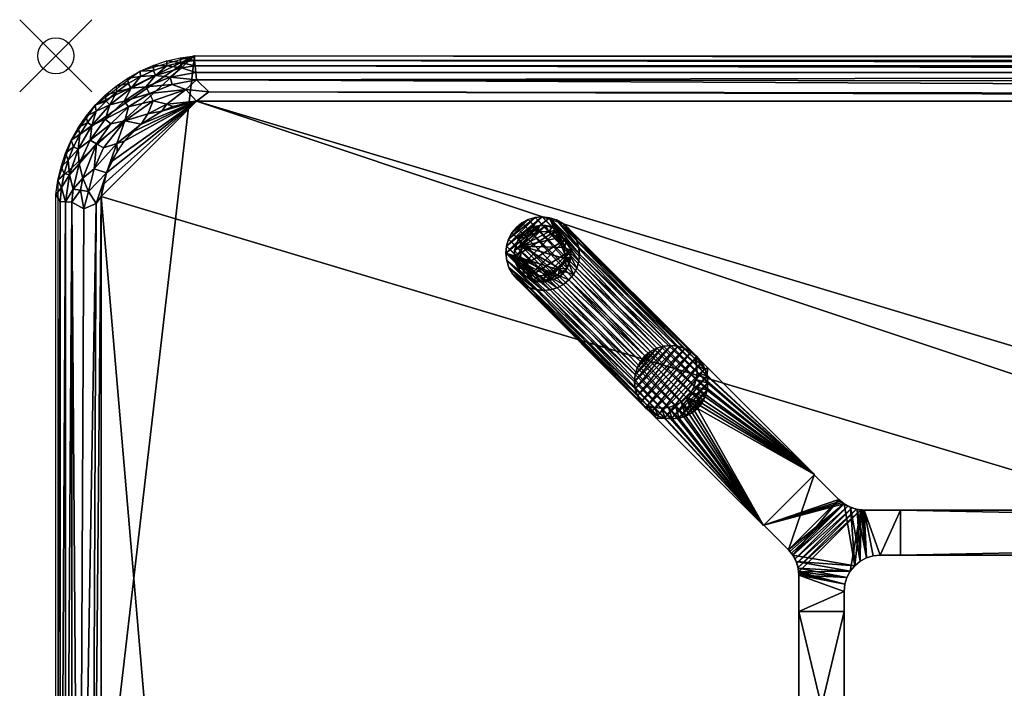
# Model space of a CAD drawing. Header units: inches. Extents: x -1 to 108, y -36 to 1.
# Tile 2 of 6: x -1 to 26, y -18 to 1. Entities that reach past the tile are written whole.
import ezdxf

# ---------------------------------------------------------------- set-up
doc = ezdxf.new("R2010")
doc.units = ezdxf.units.IN
doc.header["$PDMODE"] = 35
for name, color, linetype in [('AFUTL-3-EDPL', 19, 'Continuous'), ('AFUTL-3-GDPL', 19, 'Continuous'), ('AFUTL-3-HWPT', 4, 'Continuous'), ('AFUTL-3-LGWD', 15, 'Continuous'), ('AFUTL-3-TPWD', 15, 'Continuous')]:
    doc.layers.add(name, color=color, linetype=linetype)

msp = doc.modelspace()

# ---------------------------------------------------------------- linework, layer by layer
msp.add_point((0, 0))

# ---------------------------------------------------------------- meshes
at = {"layer": 'AFUTL-3-EDPL'}
mesh = msp.add_polyface(dxfattribs=at)
corners = [(104.145, -0.279, 41.556), (3.855, -0.279, 41.556), (3.841, -0.132, 41.766), (104.128, -0.457, 41.371), (3.891, -0.661, 41.215), (3.872, -0.457, 41.371), (2.697, -0.267, 42.047), (3.069, -0.142, 42.047), (3.072, -0.28, 41.766), (3.896, -1.253, 40.976), (4.232, -0.997, 41.041), (104.104, -1.253, 40.976), (2.692, -1.244, 41.092), (3.596, -0.931, 41.092), (3.073, -1.336, 41.005), (3.453, -0.188, 41.766), (3.164, -0.593, 41.371), (2.757, -0.546, 41.556), (3.481, -0.333, 41.556), (3.451, -0.052, 42.047), (104.064, -1.127, 41.005), (2.589, -1.043, 41.215), (3.222, -0.79, 41.215), (2.702, -0.408, 41.766), (2.495, -0.861, 41.371), (3.84, 0.002, 42.047), (104.159, -0.132, 41.766), (2.932, -1.531, 40.976), (2.546, -1.607, 41.005), (3.242, -1.402, 40.976)]
mesh.append_faces([[corners[k] for k in face] for face in [(3, 4, 5), (9, 10, 11), (15, 19, 2), (23, 6, 8), (13, 4, 10), (18, 15, 1), (8, 7, 15)]], dxfattribs={"vtx0": -1, "vtx1": -1})
mesh.append_faces([[corners[k] for k in face] for face in [(12, 13, 14), (16, 5, 4), (17, 18, 16), (14, 13, 9), (12, 21, 13), (24, 16, 22), (24, 17, 16), (17, 8, 18), (22, 4, 13), (22, 16, 4), (16, 18, 5), (14, 27, 28)]], dxfattribs={"vtx0": -1, "vtx1": -1, "vtx2": -1})
mesh.append_faces([[corners[k] for k in face] for face in [(9, 13, 10), (14, 29, 27)]], dxfattribs={"vtx0": -1, "vtx2": -1})
mesh.append_faces([[corners[k] for k in face] for face in [(0, 1, 2), (6, 7, 8), (15, 2, 1), (20, 10, 4), (21, 22, 13), (23, 8, 17), (19, 25, 2), (26, 2, 25), (3, 5, 1), (7, 19, 15), (18, 1, 5), (8, 15, 18), (9, 29, 14)]], dxfattribs={"vtx1": -1, "vtx2": -1})
mesh = msp.add_polyface(dxfattribs=at)
corners = [(104.128, -0.457, 41.371), (3.855, -0.279, 41.556), (104.145, -0.279, 41.556), (104.064, -1.127, 41.005), (3.891, -0.661, 41.215), (103.768, -0.771, 41.14), (104.778, -0.79, 41.215), (105.585, -1.404, 41.092), (104.715, -1.006, 41.092), (104.485, -0.508, 41.371), (104.447, -0.709, 41.215), (104.404, -0.931, 41.092), (104.159, -0.132, 41.766), (3.84, 0.002, 42.047), (104.16, 0.002, 42.047), (104.549, -0.052, 42.047), (104.928, -0.28, 41.766), (104.547, -0.188, 41.766), (105.243, -0.546, 41.556), (104.836, -0.593, 41.371), (104.519, -0.333, 41.556), (104.646, -1.239, 41.005), (105.454, -1.607, 41.005), (3.841, -0.132, 41.766), (104.104, -1.253, 40.976), (104.758, -1.402, 40.976), (4.232, -0.997, 41.041), (104.931, -0.142, 42.047), (105.068, -1.531, 40.976)]
mesh.append_faces([[corners[k] for k in face] for face in [(6, 8, 10), (20, 9, 2), (15, 17, 14), (9, 10, 0), (16, 20, 17), (24, 3, 25), (8, 21, 11), (27, 16, 15), (17, 20, 12), (19, 6, 9), (25, 21, 28)]], dxfattribs={"vtx0": -1, "vtx1": -1})
mesh.append_faces([[corners[k] for k in face] for face in [(5, 11, 3), (18, 19, 20), (11, 21, 3), (8, 22, 21), (16, 18, 20), (5, 10, 11), (0, 10, 5), (25, 3, 21)]], dxfattribs={"vtx0": -1, "vtx1": -1, "vtx2": -1})
mesh.append_faces([[corners[k] for k in face] for face in [(0, 1, 2), (3, 4, 5), (6, 7, 8), (2, 9, 0), (12, 13, 14), (15, 16, 17), (9, 6, 10), (12, 20, 2), (2, 23, 12), (24, 26, 3), (10, 8, 11), (14, 17, 12), (20, 19, 9)]], dxfattribs={"vtx0": -1, "vtx2": -1})
mesh.append_faces([[corners[k] for k in face] for face in [(5, 4, 0)]], dxfattribs={"vtx1": -1, "vtx2": -1})
mesh = msp.add_polyface(dxfattribs=at)
corners = [(1.367, -1.748, 41.371), (1.889, -1.251, 41.371), (2.015, -1.412, 41.215), (2.546, -1.607, 41.005), (2.692, -1.244, 41.092), (3.073, -1.336, 41.005), (1.695, -33.362, 40.976), (1.889, -33.636, 40.976), (1.692, -33.577, 41.005), (1.913, -1.799, 41.092), (2.086, -0.891, 41.556), (2.346, -0.571, 41.766), (2.757, -0.546, 41.556), (2.589, -1.043, 41.215), (2.495, -0.861, 41.371), (3.222, -0.79, 41.215), (2.006, -0.767, 41.766), (1.995, -0.617, 42.047), (2.364, -1.887, 40.976), (1.692, -2.422, 41.005), (1.889, -2.362, 40.976), (1.695, -2.636, 40.976), (1.404, -3.24, 40.976), (1.522, -1.882, 41.215), (2.337, -0.426, 42.047), (1.322, -2.55, 41.092), (1.493, -1.358, 41.556), (1.687, -0.994, 41.766), (2.364, -34.111, 40.976), (2.697, -0.267, 42.047), (2.702, -0.408, 41.766), (1.671, -0.838, 42.047), (2.932, -1.531, 40.976)]
mesh.append_faces([[corners[k] for k in face] for face in [(13, 14, 15), (16, 17, 11), (2, 1, 13), (11, 24, 30), (27, 31, 16)]], dxfattribs={"vtx0": -1, "vtx1": -1})
mesh.append_faces([[corners[k] for k in face] for face in [(0, 1, 2), (3, 4, 5), (9, 4, 3), (10, 11, 12), (1, 14, 13), (18, 19, 9), (10, 12, 14), (23, 2, 9), (9, 2, 4), (9, 19, 25), (18, 9, 3), (26, 27, 10), (1, 10, 14), (26, 10, 1), (23, 0, 2)]], dxfattribs={"vtx0": -1, "vtx1": -1, "vtx2": -1})
mesh.append_faces([[corners[k] for k in face] for face in [(3, 32, 18)]], dxfattribs={"vtx0": -1, "vtx2": -1})
mesh.append_faces([[corners[k] for k in face] for face in [(6, 7, 8), (18, 20, 19), (21, 22, 19), (16, 11, 10), (17, 24, 11), (20, 21, 19), (7, 28, 8), (2, 13, 4), (24, 29, 30), (31, 17, 16), (11, 30, 12), (27, 16, 10)]], dxfattribs={"vtx1": -1, "vtx2": -1})
mesh = msp.add_polyface(dxfattribs=at)
corners = [(0.999, -1.928, 41.556), (1.493, -1.358, 41.556), (1.367, -1.748, 41.371), (0.949, -2.335, 41.371), (0.65, -2.99, 41.371), (0.622, -2.581, 41.556), (1.121, -1.534, 41.766), (1.091, -1.367, 42.047), (1.391, -1.251, 41.766), (0.269, -2.695, 42.047), (0.342, -2.884, 41.766), (0.144, -3.067, 42.047), (0.84, -1.669, 42.047), (0.667, -2.172, 41.766), (0.618, -1.993, 42.047), (0.879, -1.842, 41.766), (1.913, -1.799, 41.092), (1.322, -2.55, 41.092), (1.127, -2.437, 41.215), (1.889, -1.251, 41.371), (0.427, -2.336, 42.047), (1.369, -1.089, 42.047), (1.671, -0.838, 42.047), (1.687, -0.994, 41.766), (1.522, -1.882, 41.215), (0.375, -3.294, 41.556), (0.487, -2.52, 41.766), (1.057, -3.131, 41.092), (1.692, -2.422, 41.005)]
mesh.append_faces([[corners[k] for k in face] for face in [(6, 7, 8), (9, 10, 11), (13, 14, 15), (24, 16, 18), (8, 21, 23), (26, 5, 10), (17, 28, 27), (26, 20, 13), (15, 12, 6)]], dxfattribs={"vtx0": -1, "vtx1": -1})
mesh.append_faces([[corners[k] for k in face] for face in [(0, 1, 2), (3, 4, 5), (5, 0, 3), (3, 0, 2), (16, 17, 18), (2, 1, 19), (5, 25, 10), (5, 13, 0), (0, 6, 1), (3, 18, 4), (3, 2, 24)]], dxfattribs={"vtx0": -1, "vtx1": -1, "vtx2": -1})
mesh.append_faces([[corners[k] for k in face] for face in [(12, 7, 6), (20, 14, 13), (21, 22, 23), (6, 8, 1), (13, 15, 0), (24, 18, 3), (8, 23, 1), (26, 10, 9), (17, 27, 18), (7, 21, 8), (14, 12, 15), (9, 20, 26), (26, 13, 5), (15, 6, 0)]], dxfattribs={"vtx1": -1, "vtx2": -1})
mesh = msp.add_polyface(dxfattribs=at)
corners = [(0.773, -4.23, 41.14), (0.65, -31.939, 41.215), (0.446, -4.05, 41.371), (0.747, -3.385, 41.215), (1.057, -3.131, 41.092), (0.906, -3.752, 41.092), (0.268, -31.957, 41.556), (0.268, -4.041, 41.556), (0.342, -2.884, 41.766), (0.375, -3.294, 41.556), (0.231, -3.26, 41.766), (1.127, -2.437, 41.215), (0.144, -3.067, 42.047), (0.12, -4.034, 41.766), (0, -32.16, 42.047), (0, -3.838, 42.047), (1.404, -3.24, 40.976), (1.254, -3.895, 40.976), (0.998, -31.768, 41.041), (1.118, -4.082, 41.005), (0.48, -3.691, 41.371), (0.683, -3.72, 41.215), (0.12, -31.964, 41.766), (0.157, -3.644, 41.766), (0.65, -2.99, 41.371), (0.622, -2.581, 41.556), (0.054, -3.449, 42.047), (1.692, -2.422, 41.005)]
mesh.append_faces([[corners[k] for k in face] for face in [(8, 9, 10), (10, 12, 8), (4, 16, 5), (17, 19, 16), (3, 5, 21), (20, 21, 2), (23, 7, 13), (13, 15, 23), (10, 9, 23), (23, 26, 10)]], dxfattribs={"vtx0": -1, "vtx1": -1})
mesh.append_faces([[corners[k] for k in face] for face in [(4, 3, 11), (9, 20, 7), (23, 9, 7), (9, 24, 20), (24, 9, 25), (27, 16, 4), (5, 16, 19), (0, 5, 19), (0, 21, 5), (2, 21, 0)]], dxfattribs={"vtx0": -1, "vtx1": -1, "vtx2": -1})
mesh.append_faces([[corners[k] for k in face] for face in [(3, 4, 5), (2, 6, 7), (13, 14, 15), (17, 18, 19), (20, 3, 21), (7, 22, 13), (23, 15, 26), (19, 1, 0), (11, 3, 24), (7, 20, 2), (10, 26, 12)]], dxfattribs={"vtx0": -1, "vtx2": -1})
mesh.append_faces([[corners[k] for k in face] for face in [(0, 1, 2), (24, 3, 20)]], dxfattribs={"vtx1": -1, "vtx2": -1})
mesh = msp.add_polyface(dxfattribs=at)
corners = [(1.118, -4.082, 41.005), (0.998, -31.768, 41.041), (0.65, -31.939, 41.215), (0.12, -4.034, 41.766), (0.12, -31.964, 41.766), (0, -32.16, 42.047), (1.057, -32.867, 41.092), (0.747, -32.613, 41.215), (0.906, -32.246, 41.092), (0.622, -33.417, 41.556), (0.342, -33.115, 41.766), (0.375, -32.704, 41.556), (0.97, -33.258, 41.215), (0.65, -33.008, 41.371), (0.446, -4.05, 41.371), (0.446, -31.948, 41.371), (0.268, -31.957, 41.556), (0.231, -32.739, 41.766), (1.202, -32.503, 41.005), (1.495, -33.717, 41.092), (0.157, -32.354, 41.766), (0.054, -32.549, 42.047), (1.254, -32.104, 40.976), (1.254, -3.895, 40.976), (0.269, -33.303, 42.047), (0.144, -32.931, 42.047), (1.404, -32.758, 40.976), (1.695, -33.362, 40.976), (0.268, -4.041, 41.556)]
mesh.append_faces([[corners[k] for k in face] for face in [(18, 22, 26)]], dxfattribs={"vtx0": -1})
mesh.append_faces([[corners[k] for k in face] for face in [(6, 18, 19), (22, 1, 23), (14, 2, 15), (13, 15, 7), (10, 24, 17), (8, 2, 1), (17, 25, 20)]], dxfattribs={"vtx0": -1, "vtx1": -1})
mesh.append_faces([[corners[k] for k in face] for face in [(6, 7, 8), (9, 10, 11), (6, 8, 18), (11, 16, 15), (11, 20, 16), (1, 22, 18), (12, 7, 6), (7, 2, 8), (7, 15, 2)]], dxfattribs={"vtx0": -1, "vtx1": -1, "vtx2": -1})
mesh.append_faces([[corners[k] for k in face] for face in [(12, 13, 7), (9, 11, 13), (18, 8, 1)]], dxfattribs={"vtx0": -1, "vtx2": -1})
mesh.append_faces([[corners[k] for k in face] for face in [(20, 21, 4), (26, 27, 18)]], dxfattribs={"vtx1": -1})
mesh.append_faces([[corners[k] for k in face] for face in [(0, 1, 2), (14, 15, 16), (10, 17, 11), (24, 25, 17), (13, 11, 15), (20, 4, 16), (28, 16, 4), (17, 20, 11)]], dxfattribs={"vtx1": -1, "vtx2": -1})
mesh.append_faces([[corners[k] for k in face] for face in [(3, 4, 5), (21, 5, 4), (25, 21, 20)]], dxfattribs={"vtx2": -1})
at = {"layer": 'AFUTL-3-GDPL'}
mesh = msp.add_polyface(dxfattribs=at)
corners = [(13.385, -4.691), (14.14, -5.892), (12.885, -5.262, 0.531), (13.055, -6.14), (13.685, -6.062, 0.531), (12.807, -5.055), (13.915, -5.032, 0.531), (14.256, -5.385), (13.09, -5.967, 0.531), (13.892, -4.807), (12.691, -5.562), (13.562, -6.256), (14.083, -5.61, 0.531), (13.337, -4.864, 0.531), (13.892, -6.14, 0.177), (12.917, -6.03, 0.177), (14.14, -5.055, 0.177), (12.807, -5.055, 0.177), (13.055, -4.807, 0.177), (13.892, -4.807, 0.177), (14.217, -5.734, 0.177), (13.213, -6.217, 0.177), (12.691, -5.385, 0.177), (13.385, -4.691, 0.177), (12.73, -5.734, 0.177), (14.256, -5.385, 0.177), (13.562, -6.256, 0.177), (12.856, -5.571, 0.531), (13.376, -6.091, 0.531), (14.074, -5.299, 0.531), (14.14, -5.055), (13.892, -6.14), (13.055, -4.807), (12.807, -5.892), (13.648, -4.873, 0.531), (13.06, -5.005, 0.531), (13.942, -5.887, 0.531), (12.98, -5.857, 0.531), (14.03, -6.03, 0.177), (13.734, -4.73, 0.177), (13.562, -4.691), (12.691, -5.385), (14.256, -5.562), (13.385, -6.256), (12.691, -5.562, 0.177), (13.562, -4.691, 0.177), (14.14, -5.892, 0.177), (12.807, -5.892, 0.177), (13.213, -4.73, 0.177), (14.256, -5.562, 0.177), (13.055, -6.14, 0.177), (12.917, -4.917, 0.177)]
mesh.append_faces([[corners[k] for k in face] for face in [(26, 14, 4), (18, 51, 35), (16, 19, 6), (20, 49, 12), (39, 45, 34), (21, 26, 28), (38, 46, 36), (3, 43, 21), (24, 33, 47), (25, 16, 29), (18, 32, 51), (0, 32, 48), (23, 48, 13), (9, 40, 39), (1, 42, 20), (38, 1, 46), (15, 3, 50), (17, 22, 2), (23, 0, 48), (39, 40, 45), (10, 33, 24), (20, 42, 49), (21, 43, 26), (28, 26, 4), (29, 16, 6), (31, 1, 38), (32, 5, 51), (33, 3, 15), (14, 31, 38), (19, 9, 39), (43, 11, 26), (44, 24, 27), (44, 10, 24), (46, 1, 20), (47, 33, 15), (48, 32, 18), (50, 3, 21), (51, 5, 17)]])
mesh.append_faces([[corners[k] for k in face] for face in [(8, 21, 28), (12, 25, 29), (13, 18, 35), (22, 10, 44), (35, 17, 2), (2, 13, 35), (45, 0, 23), (49, 7, 25)]], dxfattribs={"vtx0": -1})
mesh.append_faces([[corners[k] for k in face] for face in [(10, 9, 33), (7, 3, 30), (1, 11, 42), (37, 28, 27), (5, 0, 41), (27, 4, 2), (30, 33, 9), (37, 15, 8), (41, 40, 10), (42, 43, 7)]], dxfattribs={"vtx0": -1, "vtx1": -1})
mesh.append_faces([[corners[k] for k in face] for face in [(2, 12, 29), (2, 36, 12), (2, 34, 13), (2, 6, 34)]], dxfattribs={"vtx0": -1, "vtx2": -1})
mesh.append_faces([[corners[k] for k in face] for face in [(34, 45, 13), (27, 24, 37), (36, 46, 12), (16, 30, 19), (17, 5, 22), (25, 7, 16), (26, 11, 14), (2, 22, 27), (31, 11, 1), (32, 0, 5), (6, 19, 34), (4, 14, 36), (8, 28, 37), (40, 0, 45), (41, 10, 22), (42, 7, 49), (47, 15, 37), (48, 18, 13), (49, 25, 12), (50, 21, 8), (51, 17, 35)]], dxfattribs={"vtx1": -1})
mesh.append_faces([[corners[k] for k in face] for face in [(40, 9, 10), (43, 3, 7), (28, 4, 27), (29, 6, 2), (3, 33, 30), (4, 36, 2), (0, 40, 41), (11, 43, 42)]], dxfattribs={"vtx1": -1, "vtx2": -1})
mesh.append_faces([[corners[k] for k in face] for face in [(24, 47, 37), (22, 44, 27), (11, 31, 14), (7, 30, 16), (5, 41, 22), (15, 50, 8), (30, 9, 19), (14, 38, 36), (19, 39, 34), (45, 23, 13), (46, 20, 12)]], dxfattribs={"vtx2": -1})
at = {"layer": 'AFUTL-3-HWPT'}
mesh = msp.add_polyface(dxfattribs=at)
corners = [(19.582, -12.996, 40.976), (20.996, -11.582, 40.976), (18.034, -8.62, 40.976), (17.975, -8.679, 40.976), (18.029, -8.867, 40.976), (18.047, -9.061, 40.976), (18.027, -9.254, 40.976), (17.97, -9.439, 40.976), (17.879, -9.609, 40.976), (17.757, -9.757, 40.976), (17.609, -9.879, 40.976), (17.439, -9.97, 40.976), (17.254, -10.027, 40.976), (17.061, -10.047, 40.976), (16.867, -10.029, 40.976), (16.679, -9.975, 40.976), (16.62, -10.034, 40.976), (20.996, -11.582, 38.976), (17.734, -8.319, 38.976), (16.319, -9.734, 38.976), (19.582, -12.996, 38.976), (17.675, -8.378, 38.976), (16.378, -9.675, 38.976), (16.566, -9.729, 38.976), (16.76, -9.746, 38.976), (16.953, -9.726, 38.976), (17.138, -9.67, 38.976), (17.308, -9.579, 38.976), (17.457, -9.457, 38.976), (17.579, -9.308, 38.976), (17.67, -9.138, 38.976), (17.726, -8.953, 38.976), (17.746, -8.76, 38.976), (17.729, -8.566, 38.976)]
mesh.append_faces([[corners[k] for k in face] for face in [(17, 2, 1), (16, 20, 0), (3, 18, 21), (16, 22, 19), (23, 19, 22), (3, 33, 4), (4, 32, 5), (5, 31, 6), (6, 30, 7), (7, 29, 8), (8, 28, 9), (10, 28, 27), (11, 27, 26), (12, 26, 25), (13, 25, 24), (14, 24, 23), (15, 23, 22), (1, 20, 17)]], dxfattribs={"vtx0": -1})
mesh.append_faces([[corners[k] for k in face] for face in [(1, 9, 0), (2, 4, 1), (33, 17, 32), (32, 17, 31), (31, 17, 30), (30, 17, 29), (29, 17, 28), (28, 20, 27), (27, 20, 26), (26, 20, 25), (25, 20, 24), (24, 20, 23)]], dxfattribs={"vtx0": -1, "vtx1": -1})
mesh.append_faces([[corners[k] for k in face] for face in [(0, 9, 10), (0, 10, 11), (1, 4, 5), (1, 5, 6), (1, 7, 8), (1, 8, 9), (0, 12, 13), (0, 13, 14), (14, 16, 0), (33, 18, 17), (28, 17, 20), (23, 20, 19)]], dxfattribs={"vtx0": -1, "vtx2": -1})
mesh.append_faces([[corners[k] for k in face] for face in [(15, 16, 14), (18, 2, 17), (19, 20, 16), (2, 18, 3), (15, 22, 16), (21, 18, 33), (21, 33, 3), (9, 28, 10), (10, 27, 11), (11, 26, 12), (12, 25, 13), (13, 24, 14), (14, 23, 15), (0, 20, 1)]], dxfattribs={"vtx1": -1})
mesh.append_faces([[corners[k] for k in face] for face in [(6, 7, 1), (11, 12, 0)]], dxfattribs={"vtx1": -1, "vtx2": -1})
mesh.append_faces([[corners[k] for k in face] for face in [(2, 3, 4), (4, 33, 32), (5, 32, 31), (6, 31, 30), (7, 30, 29), (8, 29, 28)]], dxfattribs={"vtx2": -1})
mesh = msp.add_polyface(dxfattribs=at)
corners = [(20.985, -11.593, 39.008), (20.985, -11.593, 40.976), (21.666, -12.274, 40.976), (21.666, -12.274, 38.986), (19.593, -12.985, 40.976), (19.593, -12.985, 39.008), (20.274, -13.666, 38.986), (20.274, -13.666, 40.976), (23.375, -12.567, 40.976), (23.375, -12.567, 38.976), (22.373, -12.567, 38.976), (22.373, -12.567, 40.976), (23.375, -13.817, 40.976), (23.375, -13.817, 38.976), (21.818, -12.399, 40.976), (21.991, -12.491, 40.976), (22.178, -12.548, 40.976), (22.343, -12.567, 38.976), (22.312, -12.565, 38.976), (22.281, -12.563, 38.976), (22.159, -12.544, 38.977), (22.038, -12.509, 38.977), (21.921, -12.459, 38.979), (21.813, -12.395, 38.981), (21.761, -12.358, 38.983), (21.712, -12.318, 38.984), (20.567, -14.373, 40.976), (20.548, -14.178, 40.976), (20.491, -13.991, 40.976), (20.399, -13.818, 40.976), (20.318, -13.712, 38.984), (20.358, -13.761, 38.983), (20.395, -13.813, 38.981), (20.459, -13.921, 38.979), (20.509, -14.038, 38.977), (20.544, -14.159, 38.977), (20.563, -14.281, 38.976), (20.565, -14.312, 38.976), (20.567, -14.343, 38.976), (20.567, -14.373, 38.976), (22.817, -13.817, 40.976), (22.817, -13.817, 38.976), (20.567, -15.375, 40.976), (21.817, -15.375, 40.976), (21.817, -14.817, 40.976), (21.836, -14.622, 40.976), (21.893, -14.434, 40.976), (21.986, -14.262, 40.976), (22.11, -14.11, 40.976), (22.262, -13.986, 40.976), (22.434, -13.893, 40.976), (22.622, -13.836, 40.976), (20.567, -15.375, 38.976), (21.817, -14.817, 38.976), (21.836, -14.622, 38.976), (21.893, -14.434, 38.976), (21.986, -14.262, 38.976), (22.11, -14.11, 38.976), (22.262, -13.986, 38.976), (22.434, -13.893, 38.976), (22.622, -13.836, 38.976), (21.817, -15.375, 38.976)]
mesh.append_faces([[corners[k] for k in face] for face in [(1, 5, 4), (9, 12, 13), (44, 42, 43), (60, 40, 51), (59, 51, 50), (58, 50, 49), (57, 49, 48), (56, 48, 47), (55, 47, 46), (54, 46, 45), (53, 43, 61), (41, 9, 13), (42, 61, 43)]], dxfattribs={"vtx0": -1})
mesh.append_faces([[corners[k] for k in face] for face in [(0, 2, 3), (8, 10, 11), (14, 24, 2), (15, 22, 14), (22, 15, 21), (21, 16, 20), (20, 16, 19), (19, 11, 18), (18, 11, 17), (17, 11, 10), (27, 36, 26), (28, 34, 27), (34, 28, 33), (33, 29, 32), (32, 29, 31), (31, 7, 30), (30, 7, 6), (13, 40, 41), (1, 7, 2), (2, 29, 14), (14, 48, 15), (15, 49, 16), (16, 50, 11), (48, 28, 47), (47, 27, 46), (46, 26, 45), (45, 26, 44), (52, 26, 39), (41, 40, 60), (32, 22, 33), (33, 21, 34), (34, 20, 35), (35, 19, 36), (18, 59, 19), (59, 10, 60), (60, 10, 41), (53, 39, 54), (5, 23, 6), (6, 23, 30), (30, 23, 31), (31, 23, 32)]], dxfattribs={"vtx0": -1, "vtx1": -1})
mesh.append_faces([[corners[k] for k in face] for face in [(14, 29, 48), (19, 56, 36)]], dxfattribs={"vtx0": -1, "vtx1": -1, "vtx2": -1})
mesh.append_faces([[corners[k] for k in face] for face in [(7, 5, 6), (2, 24, 25), (2, 25, 3), (14, 22, 23), (14, 23, 24), (21, 15, 16), (19, 16, 11), (26, 36, 37), (26, 37, 38), (27, 34, 35), (27, 35, 36), (33, 28, 29), (31, 29, 7), (2, 7, 29), (15, 48, 49), (16, 49, 50), (11, 50, 51), (11, 51, 40), (47, 28, 27), (46, 27, 26), (44, 26, 42), (40, 8, 11), (53, 45, 44), (33, 22, 21), (34, 21, 20), (35, 20, 19), (19, 59, 58), (19, 58, 57), (59, 17, 10), (41, 10, 9), (36, 56, 55), (36, 55, 54), (54, 39, 38), (54, 38, 37), (53, 52, 39), (5, 3, 25), (5, 25, 24)]], dxfattribs={"vtx0": -1, "vtx2": -1})
mesh.append_faces([[corners[k] for k in face] for face in [(1, 2, 0), (4, 5, 7), (9, 10, 8), (0, 5, 1), (8, 12, 9), (12, 40, 13), (12, 8, 40), (42, 26, 52), (60, 51, 59), (59, 50, 58), (58, 49, 57), (57, 48, 56), (56, 47, 55), (55, 46, 54), (54, 45, 53), (61, 52, 53), (0, 3, 5), (52, 61, 42)]], dxfattribs={"vtx1": -1})
mesh.append_faces([[corners[k] for k in face] for face in [(38, 39, 26), (29, 28, 48), (44, 43, 53), (23, 22, 32), (18, 17, 59), (57, 56, 19), (37, 36, 54), (24, 23, 5)]], dxfattribs={"vtx1": -1, "vtx2": -1})
mesh.append_faces([[corners[k] for k in face] for face in [(1, 4, 7)]], dxfattribs={"vtx2": -1})
mesh = msp.add_polyface(dxfattribs=at)
corners = [(23.375, -13.817, 38.976), (23.375, -12.567, 38.976), (84.625, -12.567, 38.976), (84.625, -13.817, 38.976), (84.625, -13.817, 40.976), (23.375, -13.817, 40.976), (84.625, -12.567, 40.976), (23.375, -12.567, 40.976)]
mesh.append_faces([[corners[k] for k in face] for face in [(3, 1, 2), (5, 3, 4), (2, 4, 3), (1, 6, 2), (5, 6, 7), (0, 7, 1)]], dxfattribs={"vtx0": -1})
mesh.append_faces([[corners[k] for k in face] for face in [(0, 1, 3), (0, 3, 5), (6, 4, 2), (7, 6, 1), (4, 6, 5), (5, 7, 0)]], dxfattribs={"vtx1": -1})
mesh = msp.add_polyface(dxfattribs=at)
corners = [(20.567, -15.375, 38.976), (21.817, -15.375, 38.976), (21.817, -20.625, 38.976), (20.567, -20.625, 38.976), (20.567, -15.375, 40.976), (20.567, -20.625, 40.976), (21.817, -20.625, 40.976), (21.817, -15.375, 40.976)]
mesh.append_faces([[corners[k] for k in face] for face in [(3, 1, 2), (4, 3, 5), (2, 5, 3), (6, 1, 7), (6, 4, 5), (7, 0, 4)]], dxfattribs={"vtx0": -1})
mesh.append_faces([[corners[k] for k in face] for face in [(0, 1, 3), (0, 3, 4), (6, 5, 2), (2, 1, 6), (7, 4, 6), (1, 0, 7)]], dxfattribs={"vtx1": -1})
at = {"layer": 'AFUTL-3-LGWD'}
mesh = msp.add_polyface(dxfattribs=at)
corners = [(14.199, -6.199, 0.098), (14.047, -6.324, 0.098), (13.872, -6.416, 0.098), (13.683, -6.471, 0.098), (13.485, -6.489, 0.098), (13.286, -6.467, 0.098), (13.095, -6.407, 0.098), (12.919, -6.311, 0.098), (12.764, -6.183, 0.098), (12.636, -6.028, 0.098), (12.54, -5.852, 0.098), (12.48, -5.661, 0.098), (12.458, -5.462, 0.098), (12.476, -5.264, 0.098), (12.531, -5.075, 0.098), (12.623, -4.9, 0.098), (12.748, -4.748, 0.098), (12.9, -4.623, 0.098), (13.075, -4.531, 0.098), (13.264, -4.476, 0.098), (13.462, -4.458, 0.098), (13.661, -4.48, 0.098), (13.852, -4.54, 0.098), (14.028, -4.636, 0.098), (14.183, -4.764, 0.098), (14.311, -4.919, 0.098), (14.407, -5.095, 0.098), (14.467, -5.286, 0.098), (14.489, -5.485, 0.098), (14.471, -5.683, 0.098), (14.416, -5.872, 0.098), (14.324, -6.047, 0.098), (16.305, -8.305, 40.972), (16.181, -8.458, 40.972), (16.089, -8.632, 40.972), (16.033, -8.822, 40.972), (16.016, -9.02, 40.972), (16.037, -9.218, 40.972), (16.097, -9.409, 40.972), (16.193, -9.586, 40.972), (16.321, -9.741, 40.972), (16.476, -9.869, 40.972), (16.653, -9.965, 40.972), (16.844, -10.024, 40.972), (17.042, -10.046, 40.972), (17.24, -10.029, 40.972), (17.43, -9.973, 40.972), (17.604, -9.881, 40.972), (17.757, -9.757, 40.972), (17.881, -9.604, 40.972), (17.973, -9.43, 40.972), (18.029, -9.24, 40.972), (18.046, -9.042, 40.972), (18.024, -8.844, 40.972), (17.965, -8.653, 40.972), (17.869, -8.476, 40.972), (17.741, -8.321, 40.972), (17.586, -8.193, 40.972), (17.409, -8.097, 40.972), (17.218, -8.037, 40.972), (17.02, -8.016, 40.972), (16.822, -8.033, 40.972), (16.632, -8.089, 40.972), (16.458, -8.181, 40.972)]
mesh.append_faces([[corners[k] for k in face] for face in [(45, 2, 46), (43, 4, 44), (41, 6, 42), (39, 8, 40), (37, 10, 38), (35, 12, 36), (33, 14, 34), (33, 63, 32)]], dxfattribs={"vtx0": -1})
mesh.append_faces([[corners[k] for k in face] for face in [(0, 47, 1), (46, 1, 47), (44, 3, 45), (42, 5, 43), (40, 7, 41), (38, 9, 39), (36, 11, 37), (34, 13, 35), (32, 15, 33), (63, 17, 32), (61, 19, 62), (59, 21, 60), (57, 23, 58), (55, 25, 56), (53, 27, 54), (51, 29, 52), (49, 31, 50), (34, 63, 33), (35, 62, 34), (36, 61, 35), (37, 60, 36), (38, 59, 37), (39, 58, 38), (40, 57, 39), (41, 56, 40), (42, 55, 41), (43, 54, 42), (44, 53, 43), (45, 52, 44), (46, 51, 45), (47, 50, 46), (22, 27, 21), (23, 26, 22), (13, 20, 12), (14, 19, 13), (15, 18, 14), (12, 4, 11), (5, 11, 4), (6, 10, 5), (7, 9, 6)]], dxfattribs={"vtx0": -1, "vtx1": -1})
mesh.append_faces([[corners[k] for k in face] for face in [(21, 31, 12)]], dxfattribs={"vtx0": -1, "vtx1": -1, "vtx2": -1})
mesh.append_faces([[corners[k] for k in face] for face in [(12, 0, 1), (21, 28, 29), (12, 20, 21), (12, 1, 2)]], dxfattribs={"vtx0": -1, "vtx2": -1})
mesh.append_faces([[corners[k] for k in face] for face in [(48, 47, 0), (2, 1, 46), (4, 3, 44), (6, 5, 42), (8, 7, 40), (10, 9, 38), (12, 11, 36), (14, 13, 34), (16, 15, 32), (62, 18, 63), (60, 20, 61), (58, 22, 59), (56, 24, 57), (54, 26, 55), (52, 28, 53), (50, 30, 51), (48, 49, 47), (24, 25, 23), (16, 17, 15), (8, 9, 7)]], dxfattribs={"vtx1": -1})
mesh.append_faces([[corners[k] for k in face] for face in [(3, 2, 45), (5, 4, 43), (7, 6, 41), (9, 8, 39), (11, 10, 37), (13, 12, 35), (15, 14, 33), (18, 17, 63), (20, 19, 61), (22, 21, 59), (24, 23, 57), (26, 25, 55), (28, 27, 53), (30, 29, 51), (0, 31, 49), (62, 63, 34), (61, 62, 35), (60, 61, 36), (59, 60, 37), (58, 59, 38), (57, 58, 39), (56, 57, 40), (55, 56, 41), (54, 55, 42), (53, 54, 43), (52, 53, 44), (51, 52, 45), (50, 51, 46), (49, 50, 47), (31, 0, 12), (30, 31, 21), (29, 30, 21), (27, 28, 21), (26, 27, 22), (25, 26, 23), (19, 20, 13), (18, 19, 14), (17, 18, 15), (3, 4, 12), (2, 3, 12), (10, 11, 5), (9, 10, 6)]], dxfattribs={"vtx1": -1, "vtx2": -1})
mesh.append_faces([[corners[k] for k in face] for face in [(49, 48, 0), (17, 16, 32), (19, 18, 62), (21, 20, 60), (23, 22, 58), (25, 24, 56), (27, 26, 54), (29, 28, 52), (31, 30, 50)]], dxfattribs={"vtx2": -1})
at = {"layer": 'AFUTL-3-TPWD'}
mesh = msp.add_polyface(dxfattribs=at)
corners = [(3.84, 0.002, 42.047), (3.84, -36, 42.047), (108, -32.16, 42.047), (3.896, -34.746, 40.976), (3.896, -1.253, 40.976), (106.746, -32.104, 40.976), (104.549, -0.052, 42.047), (104.549, -35.946, 42.047), (106.746, -3.895, 40.976), (0.054, -3.449, 42.047), (0.054, -32.549, 42.047), (108, -3.838, 42.047), (105.887, -2.111, 40.976), (2.113, -2.111, 40.976), (105.887, -33.887, 40.976), (2.113, -33.887, 40.976), (104.104, -1.253, 40.976), (1.254, -3.895, 40.976), (104.104, -34.746, 40.976), (1.254, -32.104, 40.976), (107.573, -2.336, 42.047), (2.337, -0.426, 42.047), (107.573, -33.663, 42.047), (2.337, -35.573, 42.047), (106.468, -33.068, 40.976), (105.068, -1.531, 40.976), (2.932, -34.468, 40.976), (1.532, -2.93, 40.976), (106.468, -2.93, 40.976), (1.532, -33.068, 40.976), (2.932, -1.531, 40.976), (105.068, -34.468, 40.976), (0.427, -33.663, 42.047), (105.663, -35.573, 42.047), (105.663, -0.426, 42.047), (0.427, -2.336, 42.047), (106.631, -1.089, 42.047), (1.369, -34.909, 42.047), (1.091, -1.367, 42.047), (106.909, -34.631, 42.047), (1.311, -32.435, 40.976), (3.565, -1.309, 40.976), (104.435, -34.689, 40.976), (106.689, -3.563, 40.976), (3.565, -34.689, 40.976), (1.311, -3.563, 40.976), (104.435, -1.309, 40.976), (106.689, -32.435, 40.976), (1.404, -32.758, 40.976), (3.242, -1.402, 40.976), (104.758, -34.596, 40.976), (106.596, -3.24, 40.976), (1.404, -3.24, 40.976), (104.758, -1.402, 40.976), (106.596, -32.758, 40.976), (3.242, -34.596, 40.976), (106.111, -33.636, 40.976), (1.889, -2.362, 40.976), (2.364, -34.111, 40.976), (105.636, -1.887, 40.976), (105.636, -34.111, 40.976), (1.889, -33.636, 40.976), (106.111, -2.362, 40.976), (2.364, -1.887, 40.976), (105.362, -1.693, 40.976), (106.305, -33.362, 40.976)]
mesh.append_faces([[corners[k] for k in face] for face in [(38, 0, 21), (1, 37, 23), (2, 39, 22), (4, 49, 41), (55, 3, 44)]], dxfattribs={"vtx0": -1})
mesh.append_faces([[corners[k] for k in face] for face in [(10, 0, 9), (11, 7, 2), (5, 16, 8), (17, 3, 19), (48, 3, 29), (58, 3, 26), (29, 3, 61), (9, 0, 35), (35, 0, 38), (19, 3, 40), (26, 3, 55), (40, 3, 48), (15, 3, 58), (61, 3, 15)]], dxfattribs={"vtx0": -1, "vtx1": -1})
mesh.append_faces([[corners[k] for k in face] for face in [(11, 6, 1), (1, 6, 10), (4, 18, 17), (5, 18, 4)]], dxfattribs={"vtx0": -1, "vtx1": -1, "vtx2": -1})
mesh.append_faces([[corners[k] for k in face] for face in [(17, 18, 3), (10, 6, 0), (11, 1, 7), (5, 4, 16), (8, 53, 25), (2, 33, 39), (8, 25, 64), (4, 27, 57), (8, 62, 28), (5, 60, 31), (1, 10, 32), (2, 7, 33), (11, 34, 6), (4, 30, 49), (5, 42, 18), (8, 28, 51), (4, 17, 45), (8, 16, 46), (5, 54, 24), (5, 50, 42), (4, 45, 52), (5, 56, 14), (8, 59, 12), (8, 12, 62), (4, 13, 63), (5, 65, 56)]], dxfattribs={"vtx0": -1, "vtx2": -1})
mesh.append_faces([[corners[k] for k in face] for face in [(52, 27, 4), (31, 50, 5), (32, 37, 1), (24, 65, 5), (63, 30, 4), (36, 34, 11), (46, 53, 8), (57, 13, 4), (14, 60, 5), (64, 59, 8)]], dxfattribs={"vtx1": -1, "vtx2": -1})
mesh.append_faces([[corners[k] for k in face] for face in [(11, 20, 36), (51, 43, 8), (5, 47, 54)]], dxfattribs={"vtx2": -1})

doc.saveas('drawing.dxf')
